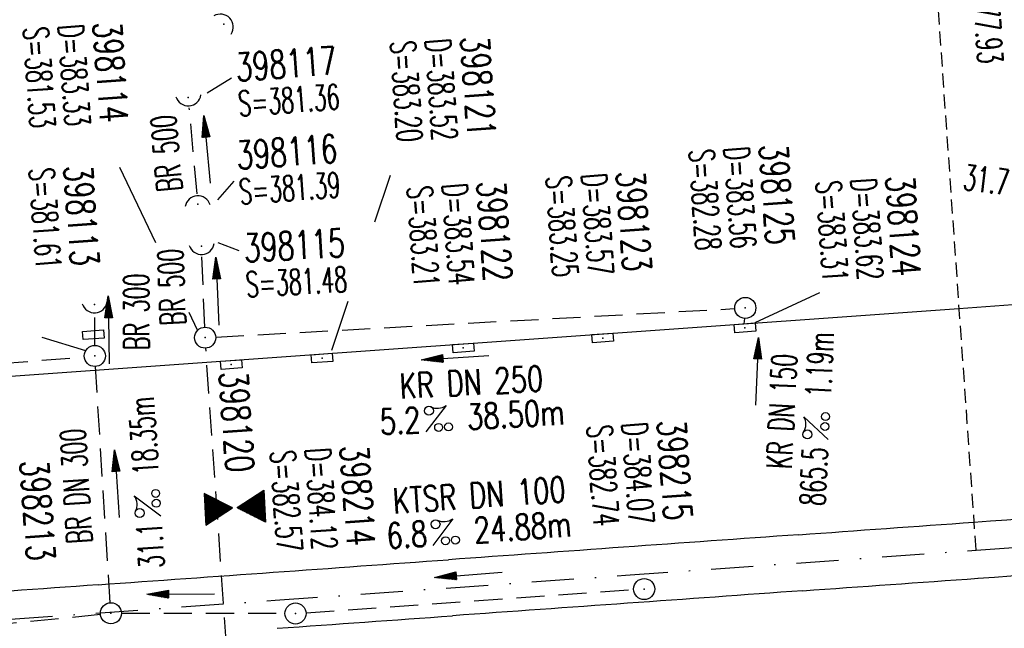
# Model space of a CAD drawing. Extents: x 0 to 1135, y 0 to 420.
# Tile 23 of 56: x 710 to 780, y 215 to 258. Entities that reach past the tile are written whole.
import ezdxf
from ezdxf.enums import TextEntityAlignment as Align

# ---------------------------------------------------------------- set-up
doc = ezdxf.new("R2010")
doc.units = 0
doc.header["$LTSCALE"] = 2
doc.header["$MEASUREMENT"] = 0
for name, pattern in [('AUSGEZOGEN', [0]), ('GESTRICH-X2', [1.5, 1, -0.5]), ('GESTRICHELT', [0.75, 0.5, -0.25]), ('STRICHPT-X3', [3, 1.5, -0.75, 0, -0.75])]:
    doc.linetypes.add(name, pattern=pattern)
doc.layers.get('0').update_dxf_attribs({"linetype": 'AUSGEZOGEN'})
for name, color, linetype in [('ACHSE', 250, 'STRICHPT-X3'), ('FBR', 8, 'CONTINUOUS'), ('GEF', 1, 'AUSGEZOGEN'), ('HEKTOM', 250, 'GESTRICHELT'), ('KANAL', 7, 'GESTRICH-X2'), ('PFEIL', 7, 'CONTINUOUS'), ('SCHACHTNR', 6, 'CONTINUOUS'), ('SCHSYMBOL', 7, 'CONTINUOUS'), ('TEXTO', 4, 'CONTINUOUS'), ('TEXTU', 4, 'CONTINUOUS')]:
    doc.layers.add(name, color=color, linetype=linetype)
doc.styles.add('ROMANS', font='romans.shx', dxfattribs={"width": 0.8})

# ---------------------------------------------------------------- blocks, each defined once
blk = doc.blocks.new('GST')
at = {"color": 0}
blk.add_circle((0, 0), 0.75, dxfattribs=at)
blk.add_point((0, 0), dxfattribs=at)
blk = doc.blocks.new('13')
blk.add_lwpolyline([(0.755, 1.218), (-0.748, 1.218), (-0.748, 1.801), (0.755, 1.801)], close=True)
at = {"rotation": 180}
blk.add_blockref('GST', (0, 0), dxfattribs=at)
blk = doc.blocks.new('PROM')
blk.add_line((1.566, 1.817), (0.019, 0.015))
for centre, radius in [((0.317, 1.51), 0.317), ((0.943, 0.291), 0.283), ((1.645, 0.287), 0.283)]:
    blk.add_circle(centre, radius)
blk.add_arc((0.992, 2.682), 1.033, 239.14139, 303.35492)
blk = doc.blocks.new('PFEIL2')
at = {"color": 0}
for p, q in [((0.88, 0.002), (-2.401, -0.012)), ((0.881, -0.271), (0.879, 0.276)), ((0.879, 0.276), (2.429, 0.009)), ((0.911, 0.27), (0.879, 0.265)), ((0.965, 0.261), (0.879, 0.246)), ((1.019, 0.252), (0.879, 0.228)), ((1.073, 0.242), (0.879, 0.209)), ((1.127, 0.233), (0.879, 0.191)), ((1.181, 0.224), (0.879, 0.172)), ((1.235, 0.214), (0.879, 0.154)), ((1.289, 0.205), (0.879, 0.135)), ((1.343, 0.196), (0.879, 0.117)), ((1.397, 0.187), (0.879, 0.098)), ((1.451, 0.177), (0.879, 0.08)), ((1.505, 0.168), (0.879, 0.061)), ((1.559, 0.159), (0.88, 0.043)), ((1.613, 0.149), (0.88, 0.024)), ((1.668, 0.14), (0.88, 0.006)), ((1.722, 0.131), (0.88, -0.013)), ((1.776, 0.121), (0.88, -0.031)), ((1.83, 0.112), (0.88, -0.05)), ((1.884, 0.103), (0.88, -0.068)), ((1.938, 0.094), (0.88, -0.087)), ((1.992, 0.084), (0.88, -0.105)), ((2.046, 0.075), (0.88, -0.124)), ((2.1, 0.066), (0.88, -0.142)), ((2.154, 0.056), (0.88, -0.161)), ((2.208, 0.047), (0.88, -0.179)), ((2.262, 0.038), (0.881, -0.198)), ((2.316, 0.029), (0.881, -0.216)), ((2.37, 0.019), (0.881, -0.235)), ((2.424, 0.01), (0.881, -0.253)), ((2.429, 0.009), (0.881, -0.271))]:
    blk.add_line(p, q, dxfattribs=at)
blk = doc.blocks.new('40')
at = {"color": 0}
blk.add_arc((0.025, 0.311), 0.91, 192.5363, 347.4637, dxfattribs=at)
blk.add_point((0, 0), dxfattribs=at)
blk = doc.blocks.new('10')
blk.add_blockref('GST', (0, 0))
blk = doc.blocks.new('30')
at = {"color": 0}
for p, q in [((-0.75, -0.29), (-0.75, 0.293)), ((-0.75, 0.293), (0.753, 0.293)), ((0.753, 0.293), (0.753, -0.29)), ((0.753, -0.29), (-0.75, -0.29))]:
    blk.add_line(p, q, dxfattribs=at)
blk.add_point((0, 0), dxfattribs=at)
blk = doc.blocks.new('*X23')
at = {"color": 0}
for p, q in [((379.636, 182.407), (379.645, 182.415)), ((379.64, 182.401), (379.654, 182.415)), ((379.643, 182.395), (379.663, 182.415)), ((379.646, 182.39), (379.672, 182.415)), ((379.649, 182.384), (379.68, 182.415)), ((379.653, 182.379), (379.689, 182.415)), ((379.656, 182.373), (379.698, 182.415)), ((379.659, 182.367), (379.707, 182.415)), ((379.662, 182.362), (379.716, 182.415)), ((379.665, 182.356), (379.725, 182.415)), ((379.669, 182.351), (379.733, 182.415)), ((379.672, 182.345), (379.742, 182.415)), ((379.675, 182.339), (379.751, 182.415)), ((379.678, 182.334), (379.76, 182.415)), ((379.682, 182.328), (379.769, 182.415)), ((379.685, 182.323), (379.778, 182.415)), ((379.688, 182.317), (379.786, 182.415)), ((379.691, 182.311), (379.795, 182.415)), ((379.695, 182.306), (379.804, 182.415)), ((379.698, 182.3), (379.813, 182.415)), ((379.701, 182.295), (379.822, 182.415)), ((379.704, 182.289), (379.831, 182.415)), ((379.708, 182.283), (379.839, 182.415)), ((379.711, 182.278), (379.848, 182.415)), ((379.714, 182.272), (379.857, 182.415)), ((379.717, 182.267), (379.866, 182.415)), ((379.72, 182.261), (379.875, 182.415)), ((379.724, 182.255), (379.884, 182.415)), ((379.727, 182.25), (379.892, 182.415)), ((379.73, 182.244), (379.901, 182.415)), ((379.733, 182.239), (379.91, 182.415)), ((379.737, 182.233), (379.919, 182.415)), ((379.74, 182.227), (379.928, 182.415)), ((379.743, 182.222), (379.937, 182.415)), ((379.746, 182.216), (379.946, 182.415)), ((379.75, 182.21), (379.954, 182.415)), ((379.753, 182.205), (379.963, 182.415)), ((379.756, 182.199), (379.972, 182.415)), ((379.759, 182.194), (379.981, 182.415)), ((379.763, 182.188), (379.99, 182.415)), ((379.766, 182.182), (379.999, 182.415)), ((379.769, 182.177), (380.007, 182.415)), ((379.772, 182.171), (380.016, 182.415)), ((379.775, 182.166), (380.025, 182.415)), ((379.779, 182.16), (380.034, 182.415)), ((379.782, 182.154), (380.043, 182.415)), ((379.785, 182.149), (380.052, 182.415)), ((379.788, 182.143), (380.06, 182.415)), ((379.792, 182.138), (380.069, 182.415)), ((379.795, 182.132), (380.078, 182.415)), ((379.798, 182.126), (380.087, 182.415)), ((379.801, 182.121), (380.096, 182.415)), ((379.805, 182.115), (380.105, 182.415)), ((379.808, 182.11), (380.113, 182.415)), ((379.811, 182.104), (380.122, 182.415)), ((379.814, 182.098), (380.131, 182.415)), ((379.818, 182.093), (380.14, 182.415)), ((379.821, 182.087), (380.149, 182.415)), ((379.824, 182.082), (380.158, 182.415)), ((379.827, 182.076), (380.166, 182.415)), ((379.83, 182.07), (380.175, 182.415)), ((379.834, 182.065), (380.184, 182.415)), ((379.837, 182.059), (380.193, 182.415)), ((379.84, 182.054), (380.202, 182.415)), ((379.843, 182.048), (380.211, 182.415)), ((379.847, 182.042), (380.22, 182.415)), ((379.85, 182.037), (380.228, 182.415)), ((379.853, 182.031), (380.237, 182.415)), ((379.856, 182.026), (380.246, 182.415)), ((379.86, 182.02), (380.255, 182.415)), ((379.863, 182.014), (380.264, 182.415)), ((379.866, 182.009), (380.273, 182.415)), ((379.869, 182.003), (380.281, 182.415)), ((379.873, 181.998), (380.29, 182.415)), ((379.876, 181.992), (380.299, 182.415)), ((379.879, 181.986), (380.308, 182.415)), ((379.882, 181.981), (380.317, 182.415)), ((379.885, 181.975), (380.326, 182.415)), ((379.889, 181.97), (380.334, 182.415)), ((379.892, 181.964), (380.343, 182.415)), ((379.895, 181.958), (380.352, 182.415)), ((379.898, 181.953), (380.361, 182.415)), ((379.902, 181.947), (380.37, 182.415)), ((379.905, 181.942), (380.379, 182.415)), ((379.908, 181.936), (380.387, 182.415)), ((379.911, 181.93), (380.396, 182.415)), ((379.915, 181.925), (380.405, 182.415)), ((379.918, 181.919), (380.414, 182.415)), ((379.921, 181.914), (380.423, 182.415)), ((379.924, 181.908), (380.432, 182.415)), ((379.928, 181.902), (380.44, 182.415)), ((379.931, 181.897), (380.449, 182.415)), ((379.934, 181.891), (380.458, 182.415)), ((379.937, 181.885), (380.467, 182.415)), ((379.94, 181.88), (380.476, 182.415)), ((379.944, 181.874), (380.485, 182.415)), ((379.947, 181.869), (380.494, 182.415)), ((379.95, 181.863), (380.502, 182.415)), ((379.953, 181.857), (380.511, 182.415)), ((379.957, 181.852), (380.52, 182.415)), ((379.96, 181.846), (380.529, 182.415)), ((379.963, 181.841), (380.538, 182.415)), ((379.966, 181.835), (380.547, 182.415)), ((379.97, 181.829), (380.555, 182.415)), ((379.973, 181.824), (380.564, 182.415)), ((379.976, 181.818), (380.573, 182.415)), ((379.979, 181.813), (380.582, 182.415)), ((379.983, 181.807), (380.591, 182.415)), ((379.986, 181.801), (380.6, 182.415)), ((379.989, 181.796), (380.608, 182.415)), ((379.992, 181.79), (380.617, 182.415)), ((379.995, 181.785), (380.626, 182.415)), ((379.999, 181.779), (380.635, 182.415)), ((380.002, 181.773), (380.644, 182.415)), ((380.005, 181.768), (380.653, 182.415)), ((380.008, 181.762), (380.661, 182.415)), ((380.012, 181.757), (380.67, 182.415)), ((380.015, 181.751), (380.679, 182.415)), ((380.018, 181.745), (380.688, 182.415)), ((380.021, 181.74), (380.697, 182.415)), ((380.025, 181.734), (380.706, 182.415)), ((380.028, 181.729), (380.714, 182.415)), ((380.031, 181.723), (380.723, 182.415)), ((380.034, 181.717), (380.732, 182.415)), ((380.038, 181.712), (380.741, 182.415)), ((380.041, 181.706), (380.75, 182.415)), ((380.044, 181.701), (380.759, 182.415)), ((380.047, 181.695), (380.768, 182.415)), ((380.05, 181.689), (380.776, 182.415)), ((380.054, 181.684), (380.785, 182.415)), ((380.057, 181.678), (380.794, 182.415)), ((380.06, 181.673), (380.803, 182.415)), ((380.063, 181.667), (380.812, 182.415)), ((380.067, 181.661), (380.821, 182.415)), ((380.07, 181.656), (380.829, 182.415)), ((380.073, 181.65), (380.838, 182.415)), ((380.076, 181.645), (380.847, 182.415)), ((380.08, 181.639), (380.856, 182.415)), ((380.083, 181.633), (380.865, 182.415)), ((380.086, 181.628), (380.874, 182.415)), ((380.089, 181.622), (380.882, 182.415)), ((380.093, 181.617), (380.891, 182.415)), ((380.096, 181.611), (380.9, 182.415)), ((380.099, 181.605), (380.909, 182.415)), ((380.102, 181.6), (380.918, 182.415)), ((380.105, 181.594), (380.927, 182.415)), ((380.109, 181.588), (380.935, 182.415)), ((380.112, 181.583), (380.944, 182.415)), ((380.115, 181.577), (380.953, 182.415)), ((380.118, 181.572), (380.962, 182.415)), ((380.122, 181.566), (380.971, 182.415)), ((380.125, 181.56), (380.98, 182.415)), ((380.128, 181.555), (380.988, 182.415)), ((380.131, 181.549), (380.997, 182.415)), ((380.135, 181.544), (381.006, 182.415)), ((380.138, 181.538), (381.015, 182.415)), ((380.141, 181.532), (381.024, 182.415)), ((380.144, 181.527), (381.033, 182.415)), ((380.148, 181.521), (381.042, 182.415)), ((380.151, 181.516), (381.05, 182.415)), ((380.154, 181.51), (381.059, 182.415)), ((380.157, 181.504), (381.068, 182.415)), ((380.16, 181.499), (381.077, 182.415)), ((380.164, 181.493), (381.086, 182.415)), ((380.167, 181.488), (381.095, 182.415)), ((380.17, 181.482), (381.103, 182.415)), ((380.173, 181.476), (381.112, 182.415)), ((380.177, 181.471), (381.121, 182.415)), ((380.18, 181.465), (381.13, 182.415)), ((380.183, 181.46), (381.139, 182.415)), ((380.186, 181.454), (381.148, 182.415)), ((380.19, 181.448), (381.156, 182.415)), ((380.193, 181.443), (381.165, 182.415)), ((380.196, 181.437), (381.174, 182.415)), ((380.199, 181.432), (381.183, 182.415)), ((380.203, 181.426), (381.192, 182.415)), ((380.206, 181.42), (381.201, 182.415)), ((380.209, 181.415), (381.209, 182.415)), ((380.212, 181.409), (381.218, 182.415)), ((380.215, 181.404), (381.227, 182.415)), ((380.219, 181.398), (381.236, 182.415)), ((380.222, 181.392), (381.245, 182.415)), ((380.225, 181.387), (381.254, 182.415)), ((380.228, 181.381), (381.262, 182.415)), ((380.232, 181.376), (381.271, 182.415)), ((380.235, 181.37), (381.28, 182.415)), ((380.238, 181.364), (381.289, 182.415)), ((380.241, 181.359), (381.298, 182.415)), ((380.245, 181.353), (381.307, 182.415)), ((380.248, 181.348), (381.316, 182.415)), ((380.251, 181.342), (381.324, 182.415)), ((380.254, 181.336), (381.333, 182.415)), ((380.258, 181.331), (381.342, 182.415)), ((380.261, 181.325), (381.351, 182.415)), ((380.27, 181.308), (381.344, 182.382)), ((380.274, 181.303), (381.332, 182.361)), ((380.277, 181.297), (381.32, 182.34)), ((380.28, 181.292), (381.308, 182.32)), ((380.283, 181.286), (381.296, 182.299)), ((380.287, 181.28), (381.284, 182.278)), ((380.29, 181.275), (381.272, 182.257)), ((380.293, 181.269), (381.26, 182.236)), ((380.296, 181.263), (381.248, 182.215)), ((380.3, 181.258), (381.236, 182.194)), ((380.303, 181.252), (381.224, 182.173)), ((380.306, 181.247), (381.212, 182.152)), ((380.309, 181.241), (381.2, 182.131)), ((380.313, 181.235), (381.187, 182.11)), ((380.316, 181.23), (381.175, 182.089)), ((380.319, 181.224), (381.163, 182.069)), ((380.322, 181.219), (381.151, 182.048)), ((380.325, 181.213), (381.139, 182.027)), ((380.329, 181.207), (381.127, 182.006)), ((380.332, 181.202), (381.115, 181.985)), ((380.335, 181.196), (381.103, 181.964)), ((380.338, 181.191), (381.091, 181.943)), ((380.342, 181.185), (381.079, 181.922)), ((380.345, 181.179), (381.067, 181.901)), ((380.348, 181.174), (381.055, 181.88)), ((380.351, 181.168), (381.043, 181.859)), ((380.355, 181.163), (381.031, 181.839)), ((380.358, 181.157), (381.018, 181.818)), ((380.361, 181.151), (381.006, 181.797)), ((380.364, 181.146), (380.994, 181.776)), ((380.368, 181.14), (380.982, 181.755)), ((380.371, 181.135), (380.97, 181.734)), ((380.374, 181.129), (380.958, 181.713)), ((380.377, 181.123), (380.946, 181.692)), ((380.38, 181.118), (380.934, 181.671)), ((380.384, 181.112), (380.922, 181.65)), ((380.387, 181.107), (380.91, 181.629)), ((380.39, 181.101), (380.898, 181.608)), ((380.393, 181.095), (380.886, 181.588)), ((380.397, 181.09), (380.874, 181.567)), ((380.4, 181.084), (380.861, 181.546)), ((380.403, 181.079), (380.849, 181.525)), ((380.406, 181.073), (380.837, 181.504)), ((380.41, 181.067), (380.825, 181.483)), ((380.413, 181.062), (380.813, 181.462)), ((380.416, 181.056), (380.801, 181.441)), ((380.419, 181.051), (380.789, 181.42)), ((380.423, 181.045), (380.777, 181.399)), ((380.426, 181.039), (380.765, 181.378)), ((380.429, 181.034), (380.753, 181.358)), ((380.432, 181.028), (380.741, 181.337)), ((380.435, 181.023), (380.729, 181.316)), ((380.439, 181.017), (380.717, 181.295)), ((380.442, 181.011), (380.705, 181.274)), ((380.445, 181.006), (380.692, 181.253)), ((380.448, 181), (380.68, 181.232)), ((380.452, 180.995), (380.668, 181.211)), ((380.455, 180.989), (380.656, 181.19)), ((380.438, 180.565), (380.513, 180.641)), ((380.45, 180.586), (380.51, 180.646)), ((380.458, 180.983), (380.644, 181.169)), ((380.461, 180.978), (380.632, 181.148)), ((380.462, 180.607), (380.507, 180.652)), ((380.465, 180.972), (380.62, 181.127)), ((380.468, 180.966), (380.608, 181.107)), ((380.471, 180.961), (380.596, 181.086)), ((380.474, 180.955), (380.584, 181.065)), ((380.474, 180.628), (380.504, 180.658)), ((380.478, 180.95), (380.572, 181.044)), ((380.481, 180.944), (380.56, 181.023)), ((380.484, 180.938), (380.548, 181.002)), ((380.486, 180.649), (380.5, 180.663)), ((380.487, 180.933), (380.535, 180.981)), ((380.49, 180.927), (380.523, 180.96)), ((380.494, 180.922), (380.511, 180.939)), ((379.629, 179.164), (380.73, 180.265)), ((379.641, 179.185), (380.727, 180.271)), ((379.642, 179.169), (380.733, 180.26)), ((379.651, 179.169), (380.737, 180.254)), ((379.653, 179.206), (380.724, 180.277)), ((379.66, 179.169), (380.74, 180.249)), ((379.665, 179.227), (380.72, 180.282)), ((379.669, 179.169), (380.743, 180.243)), ((379.677, 179.248), (380.717, 180.288)), ((379.678, 179.169), (380.746, 180.237)), ((379.686, 179.169), (380.75, 180.232)), ((379.689, 179.269), (380.714, 180.293)), ((379.695, 179.169), (380.753, 180.226)), ((379.701, 179.289), (380.711, 180.299)), ((379.704, 179.169), (380.756, 180.221)), ((379.713, 179.31), (380.708, 180.305)), ((379.713, 179.169), (380.759, 180.215)), ((379.722, 179.169), (380.763, 180.209)), ((379.725, 179.331), (380.704, 180.31)), ((379.731, 179.169), (380.766, 180.204)), ((379.737, 179.352), (380.701, 180.316)), ((379.739, 179.169), (380.769, 180.198)), ((379.748, 179.169), (380.772, 180.193)), ((379.749, 179.373), (380.698, 180.321)), ((379.757, 179.169), (380.775, 180.187)), ((379.762, 179.394), (380.695, 180.327)), ((379.766, 179.169), (380.779, 180.181)), ((379.774, 179.415), (380.691, 180.333)), ((379.775, 179.169), (380.782, 180.176)), ((379.784, 179.169), (380.785, 180.17)), ((379.786, 179.436), (380.688, 180.338)), ((379.792, 179.169), (380.788, 180.165)), ((379.798, 179.457), (380.685, 180.344)), ((379.801, 179.169), (380.792, 180.159)), ((379.81, 179.478), (380.682, 180.349)), ((379.81, 179.169), (380.795, 180.153)), ((379.819, 179.169), (380.798, 180.148)), ((379.822, 179.499), (380.678, 180.355)), ((379.828, 179.169), (380.801, 180.142)), ((379.834, 179.519), (380.675, 180.361)), ((379.837, 179.169), (380.805, 180.137)), ((379.845, 179.169), (380.808, 180.131)), ((379.846, 179.54), (380.672, 180.366)), ((379.854, 179.169), (380.811, 180.125)), ((379.858, 179.561), (380.669, 180.372)), ((379.863, 179.169), (380.814, 180.12)), ((379.87, 179.582), (380.665, 180.378)), ((379.872, 179.169), (380.818, 180.114)), ((379.881, 179.169), (380.821, 180.109)), ((379.882, 179.603), (380.662, 180.383)), ((379.89, 179.169), (380.824, 180.103)), ((379.894, 179.624), (380.659, 180.389)), ((379.906, 179.645), (380.656, 180.394)), ((379.919, 179.666), (380.653, 180.4)), ((379.931, 179.687), (380.649, 180.406)), ((379.943, 179.708), (380.646, 180.411)), ((379.955, 179.729), (380.643, 180.417)), ((379.967, 179.75), (380.64, 180.422)), ((379.979, 179.77), (380.636, 180.428)), ((379.991, 179.791), (380.633, 180.434)), ((380.003, 179.812), (380.63, 180.439)), ((380.015, 179.833), (380.627, 180.445)), ((380.027, 179.854), (380.623, 180.45)), ((380.039, 179.875), (380.62, 180.456)), ((380.051, 179.896), (380.617, 180.462)), ((380.063, 179.917), (380.614, 180.467)), ((380.075, 179.938), (380.61, 180.473)), ((380.088, 179.959), (380.607, 180.478)), ((380.1, 179.98), (380.604, 180.484)), ((380.112, 180), (380.601, 180.49)), ((380.124, 180.021), (380.598, 180.495)), ((380.136, 180.042), (380.594, 180.501)), ((380.148, 180.063), (380.591, 180.506)), ((380.16, 180.084), (380.588, 180.512)), ((380.172, 180.105), (380.585, 180.518)), ((380.184, 180.126), (380.581, 180.523)), ((380.196, 180.147), (380.578, 180.529)), ((380.208, 180.168), (380.575, 180.534)), ((380.22, 180.189), (380.572, 180.54)), ((380.232, 180.21), (380.568, 180.546)), ((380.245, 180.231), (380.565, 180.551)), ((380.257, 180.251), (380.562, 180.557)), ((380.269, 180.272), (380.559, 180.562)), ((380.281, 180.293), (380.555, 180.568)), ((380.293, 180.314), (380.552, 180.574)), ((380.305, 180.335), (380.549, 180.579)), ((380.317, 180.356), (380.546, 180.585)), ((380.329, 180.377), (380.543, 180.59)), ((380.341, 180.398), (380.539, 180.596)), ((380.353, 180.419), (380.536, 180.602)), ((380.365, 180.44), (380.533, 180.607)), ((380.377, 180.461), (380.53, 180.613)), ((380.389, 180.481), (380.526, 180.618)), ((380.401, 180.502), (380.523, 180.624)), ((380.414, 180.523), (380.52, 180.63)), ((380.426, 180.544), (380.517, 180.635)), ((379.899, 179.169), (380.827, 180.097)), ((379.907, 179.169), (380.83, 180.092)), ((379.916, 179.169), (380.834, 180.086)), ((379.925, 179.169), (380.837, 180.081)), ((379.934, 179.169), (380.84, 180.075)), ((379.943, 179.169), (380.843, 180.069)), ((379.952, 179.169), (380.847, 180.064)), ((379.96, 179.169), (380.85, 180.058)), ((379.969, 179.169), (380.853, 180.052)), ((379.978, 179.169), (380.856, 180.047)), ((379.987, 179.169), (380.86, 180.041)), ((379.996, 179.169), (380.863, 180.036)), ((380.005, 179.169), (380.866, 180.03)), ((380.013, 179.169), (380.869, 180.024)), ((380.022, 179.169), (380.873, 180.019)), ((380.031, 179.169), (380.876, 180.013)), ((380.04, 179.169), (380.879, 180.008)), ((380.049, 179.169), (380.882, 180.002)), ((380.058, 179.169), (380.885, 179.996)), ((380.066, 179.169), (380.889, 179.991)), ((380.075, 179.169), (380.892, 179.985)), ((380.084, 179.169), (380.895, 179.98)), ((380.093, 179.169), (380.898, 179.974)), ((380.102, 179.169), (380.902, 179.968)), ((380.111, 179.169), (380.905, 179.963)), ((380.119, 179.169), (380.908, 179.957)), ((380.128, 179.169), (380.911, 179.952)), ((380.137, 179.169), (380.915, 179.946)), ((380.146, 179.169), (380.918, 179.94)), ((380.155, 179.169), (380.921, 179.935)), ((380.164, 179.169), (380.924, 179.929)), ((380.173, 179.169), (380.928, 179.924)), ((380.181, 179.169), (380.931, 179.918)), ((380.19, 179.169), (380.934, 179.912)), ((380.199, 179.169), (380.937, 179.907)), ((380.208, 179.169), (380.94, 179.901)), ((380.217, 179.169), (380.944, 179.896)), ((380.226, 179.169), (380.947, 179.89)), ((380.234, 179.169), (380.95, 179.884)), ((380.243, 179.169), (380.953, 179.879)), ((380.252, 179.169), (380.957, 179.873)), ((380.261, 179.169), (380.96, 179.868)), ((380.27, 179.169), (380.963, 179.862)), ((380.279, 179.169), (380.966, 179.856)), ((380.287, 179.169), (380.97, 179.851)), ((380.296, 179.169), (380.973, 179.845)), ((380.305, 179.169), (380.976, 179.84)), ((380.314, 179.169), (380.979, 179.834)), ((380.323, 179.169), (380.983, 179.828)), ((380.332, 179.169), (380.986, 179.823)), ((380.34, 179.169), (380.989, 179.817)), ((380.349, 179.169), (380.992, 179.812)), ((380.358, 179.169), (380.995, 179.806)), ((380.367, 179.169), (380.999, 179.8)), ((380.376, 179.169), (381.002, 179.795)), ((380.385, 179.169), (381.005, 179.789)), ((380.394, 179.169), (381.008, 179.784)), ((380.402, 179.169), (381.012, 179.778)), ((380.411, 179.169), (381.015, 179.772)), ((380.42, 179.169), (381.018, 179.767)), ((380.429, 179.169), (381.021, 179.761)), ((380.438, 179.169), (381.025, 179.756)), ((380.447, 179.169), (381.028, 179.75)), ((380.455, 179.169), (381.031, 179.744)), ((380.464, 179.169), (381.034, 179.739)), ((380.473, 179.169), (381.038, 179.733)), ((380.482, 179.169), (381.041, 179.727)), ((380.491, 179.169), (381.044, 179.722)), ((380.5, 179.169), (381.047, 179.716)), ((380.508, 179.169), (381.05, 179.711)), ((380.517, 179.169), (381.054, 179.705)), ((380.526, 179.169), (381.057, 179.699)), ((380.535, 179.169), (381.06, 179.694)), ((380.544, 179.169), (381.063, 179.688)), ((380.553, 179.169), (381.067, 179.683)), ((380.561, 179.169), (381.07, 179.677)), ((380.57, 179.169), (381.073, 179.671)), ((380.579, 179.169), (381.076, 179.666)), ((380.588, 179.169), (381.08, 179.66)), ((380.597, 179.169), (381.083, 179.655)), ((380.606, 179.169), (381.086, 179.649)), ((380.614, 179.169), (381.089, 179.643)), ((380.623, 179.169), (381.093, 179.638)), ((380.632, 179.169), (381.096, 179.632)), ((380.641, 179.169), (381.099, 179.627)), ((380.65, 179.169), (381.102, 179.621)), ((380.659, 179.169), (381.105, 179.615)), ((380.668, 179.169), (381.109, 179.61)), ((380.676, 179.169), (381.112, 179.604)), ((380.685, 179.169), (381.115, 179.599)), ((380.694, 179.169), (381.118, 179.593)), ((380.703, 179.169), (381.122, 179.587)), ((380.712, 179.169), (381.125, 179.582)), ((380.721, 179.169), (381.128, 179.576)), ((380.729, 179.169), (381.131, 179.571)), ((380.738, 179.169), (381.135, 179.565)), ((380.747, 179.169), (381.138, 179.559)), ((380.756, 179.169), (381.141, 179.554)), ((380.765, 179.169), (381.144, 179.548)), ((380.774, 179.169), (381.148, 179.543)), ((380.782, 179.169), (381.151, 179.537)), ((380.791, 179.169), (381.154, 179.531)), ((380.8, 179.169), (381.157, 179.526)), ((380.809, 179.169), (381.16, 179.52)), ((380.818, 179.169), (381.164, 179.515)), ((380.827, 179.169), (381.167, 179.509)), ((380.835, 179.169), (381.17, 179.503)), ((380.844, 179.169), (381.173, 179.498)), ((380.853, 179.169), (381.177, 179.492)), ((380.862, 179.169), (381.18, 179.487)), ((380.871, 179.169), (381.183, 179.481)), ((380.88, 179.169), (381.186, 179.475)), ((380.888, 179.169), (381.19, 179.47)), ((380.897, 179.169), (381.193, 179.464)), ((380.906, 179.169), (381.196, 179.459)), ((380.915, 179.169), (381.199, 179.453)), ((380.924, 179.169), (381.203, 179.447)), ((380.933, 179.169), (381.206, 179.442)), ((380.942, 179.169), (381.209, 179.436)), ((380.95, 179.169), (381.212, 179.43)), ((380.959, 179.169), (381.215, 179.425)), ((380.968, 179.169), (381.219, 179.419)), ((380.977, 179.169), (381.222, 179.414)), ((380.986, 179.169), (381.225, 179.408)), ((380.995, 179.169), (381.228, 179.402)), ((381.003, 179.169), (381.232, 179.397)), ((381.012, 179.169), (381.235, 179.391)), ((381.021, 179.169), (381.238, 179.386)), ((381.03, 179.169), (381.241, 179.38)), ((381.039, 179.169), (381.245, 179.374)), ((381.048, 179.169), (381.248, 179.369)), ((381.056, 179.169), (381.251, 179.363)), ((381.065, 179.169), (381.254, 179.358)), ((381.074, 179.169), (381.258, 179.352)), ((381.083, 179.169), (381.261, 179.346)), ((381.092, 179.169), (381.264, 179.341)), ((381.101, 179.169), (381.267, 179.335)), ((381.109, 179.169), (381.27, 179.33)), ((381.118, 179.169), (381.274, 179.324)), ((381.127, 179.169), (381.277, 179.318)), ((381.136, 179.169), (381.28, 179.313)), ((381.145, 179.169), (381.283, 179.307)), ((381.154, 179.169), (381.287, 179.302)), ((381.162, 179.169), (381.29, 179.296)), ((381.171, 179.169), (381.293, 179.29)), ((381.18, 179.169), (381.296, 179.285)), ((381.189, 179.169), (381.3, 179.279)), ((381.198, 179.169), (381.303, 179.274)), ((381.207, 179.169), (381.306, 179.268)), ((381.216, 179.169), (381.309, 179.262)), ((381.224, 179.169), (381.313, 179.257)), ((381.233, 179.169), (381.316, 179.251)), ((381.242, 179.169), (381.319, 179.246)), ((381.251, 179.169), (381.322, 179.24)), ((381.26, 179.169), (381.325, 179.234)), ((381.269, 179.169), (381.329, 179.229)), ((381.277, 179.169), (381.332, 179.223)), ((381.286, 179.169), (381.335, 179.218)), ((381.295, 179.169), (381.338, 179.212)), ((381.304, 179.169), (381.342, 179.206)), ((381.313, 179.169), (381.345, 179.201)), ((381.322, 179.169), (381.348, 179.195)), ((381.33, 179.169), (381.351, 179.19)), ((381.339, 179.169), (381.355, 179.184)), ((381.348, 179.169), (381.358, 179.178))]:
    blk.add_line(p, q, dxfattribs=at)
blk = doc.blocks.new('TIEFP')
at = {"color": 0}
for points in [[(0.005, 0.151), (-1.131, 2.118), (1.141, 2.118)], [(0.005, -0.172), (-1.131, -2.139), (1.141, -2.139)]]:
    blk.add_lwpolyline(points, close=True, dxfattribs=at)
at = {"color": 0, "xscale": 1.311372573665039, "yscale": 1.311372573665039, "zscale": 1.311372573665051}
blk.add_blockref('*X23', (-498.969, -237.096), dxfattribs=at)

msp = doc.modelspace()

# ---------------------------------------------------------------- linework, layer by layer
at = {"layer": 'ACHSE'}
msp.add_lwpolyline([(553.793, 206.122), (578.767, 207.245), (603.736, 208.496), (628.698, 209.878), (653.653, 211.388), (678.598, 213.027), (693.697, 214.082), (703.537, 214.785), (728.473, 216.566), (753.409, 218.349), (778.346, 220.13), (853.155, 225.477), (950, 232.397)], dxfattribs=at)
at = {"layer": 'FBR'}
msp.add_lwpolyline([(464.714, 220.441), (478.376, 220.772), (503.275, 221.505), (528.171, 222.367), (553.063, 223.357), (577.948, 224.475), (602.828, 225.722), (627.7, 227.099), (652.567, 228.604), (677.432, 230.238), (692.481, 231.289), (702.307, 231.991), (727.244, 233.773), (752.18, 235.555), (777.116, 237.337), (780.962, 237.611)], dxfattribs=at)
for centre, radius, start, end in [((-185461.746, 2606510.1), 2612933.662, 274.08729048, 274.088112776), ((-26917.616, 387804.281), 388570.438, 274.08544734, 274.08729048), ((31296.522, -427218.553), 428528.763, 94.08553327, 94.08720455), ((-185460.164, 2606487.96), 2612915.466, 274.087290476, 274.088112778), ((18921.849, -254040.665), 254909.313, 94.08720455, 94.09001414), ((-20802.4, 301515.077), 302064.832, 274.08742385, 274.08979484), ((-23466.785, 338799.915), 339444.747, 274.08531396, 274.08742385), ((-26917.072, 387796.666), 388566.804, 274.08544733, 274.08729048), ((223561.964, -3119139.27), 3127306.845, 94.086254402, 94.086483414), ((31296.752, -427221.773), 428527.991, 94.08553327, 94.08720454), ((18922.195, -254045.506), 254910.167, 94.08720454, 94.09001414), ((-20802.176, 301511.937), 302065.684, 274.08742384, 274.08979484)]:
    msp.add_arc(centre, radius, start, end, dxfattribs=at)
at = {"layer": 'HEKTOM'}
msp.add_line((778.355, 220.146), (775.568, 260.037), dxfattribs=at)
at = {"layer": 'KANAL'}
for p, q in [((722.902, 245.498), (722.348, 251.606)), ((723.451, 236.015), (723.247, 241.031)), ((724.234, 235.304), (761.166, 237.327)), ((715.626, 234.695), (715.619, 236.873)), ((761.855, 236.246), (761.886, 236.625)), ((726.036, 198.374), (723.524, 234.521)), ((681.94, 231.297), (714.88, 233.885)), ((716.723, 216.391), (715.668, 233.205)), ((730.667, 215.676), (753.973, 217.326)), ((684.183, 212.389), (716.039, 215.572)), ((717.532, 215.644), (729.147, 215.639))]:
    msp.add_line(p, q, dxfattribs=at)
at = {"layer": 'SCHACHTNR'}
for p, q in [((723.626, 252.689), (725.359, 253.763)), ((719.973, 242.004), (717.417, 247.359)), ((735.556, 243.494), (736.673, 246.824)), ((724.377, 245.071), (725.553, 246.386)), ((724.384, 242.029), (725.883, 241.461)), ((762.631, 236.345), (767.221, 238.462)), ((732.5, 234.373), (733.669, 237.862)), ((722.935, 235.799), (722.336, 237.054)), ((714.99, 234.314), (711.889, 235.273))]:
    msp.add_line(p, q, dxfattribs=at)

# ---------------------------------------------------------------- block references
at = {"layer": 'GEF', "rotation": 272.9950840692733}
msp.add_blockref('TIEFP', (725.604, 223.157), dxfattribs=at)
at = {"layer": 'PFEIL'}
for p, rotation in [((723.612, 248.649), 95.19800416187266), ((724.346, 238.556), 92.33730416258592), ((716.612, 235.795), 90.39690416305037), ((762.754, 232.855), 87.17100416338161), ((741.271, 233.834), 183.1487041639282), ((717.195, 224.86), 93.57730416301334), ((742.226, 218.377), 184.0156041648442), ((721.745, 217.007), 179.9256041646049)]:
    msp.add_blockref('PFEIL2', p, dxfattribs=dict(at, rotation=rotation))
at = {"layer": 'SCHSYMBOL'}
for name, p, rotation in [('40', (724.809, 257.574), 133.5824911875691), ('40', (722.27, 252.357), 4.087504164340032), ('40', (722.961, 244.76), 184.08750416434), ('40', (723.213, 241.773), 4.087504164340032), ('40', (715.599, 237.622), 4.087504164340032), ('10', (761.925, 237.373), 4.087504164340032), ('30', (761.897, 235.956), 4.087504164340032), ('13', (715.624, 233.955), 4.087504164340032), ('10', (723.479, 235.258), 4.087504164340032), ('30', (751.773, 235.233), 4.087504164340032), ('30', (741.849, 234.523), 4.087504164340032), ('30', (731.797, 233.805), 4.087504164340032), ('30', (725.336, 233.343), 4.087504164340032), ('10', (754.724, 217.366), 4.087504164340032), ('10', (716.769, 215.641), 4.087504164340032), ('10', (729.909, 215.624), 4.087504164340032)]:
    msp.add_blockref(name, p, dxfattribs=dict(at, rotation=rotation))
at = {"layer": 'TEXTU'}
for p, rotation in [((739.173, 228.53), 3.148704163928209), ((767.84, 227.98), 87.17100416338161), ((720.345, 222.552), 93.57730416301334), ((739.668, 220.449), 4.01560416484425)]:
    msp.add_blockref('PROM', p, dxfattribs=dict(at, rotation=rotation))

# ---------------------------------------------------------------- texts
at = {"layer": 'SCHACHTNR', "style": 'ROMANS'}
for s, height, rotation, width, p in [('S=377.93', 1.8, 274.0875, 0.6, (777.969, 261.91)), ('S=381.53', 1.8, 274.0875, 0.6, (710.511, 257.319)), ('D=383.33', 1.8, 274.0875, 0.6, (712.999, 257.503)), ('398114', 2, 274.0875, 0.7, (715.487, 257.686)), ('398121', 2, 274.0875, 0.7, (741.651, 256.661)), ('398117', 2, 4.0875, 0.7, (725.716, 253.497)), ('S=383.20', 1.8, 274.0875, 0.6, (736.647, 256.329)), ('D=383.52', 1.8, 274.0875, 0.6, (739.131, 256.482)), ('S=381.36', 1.8, 4.0875, 0.6, (725.899, 251.009)), ('398116', 2, 4.0875, 0.7, (725.774, 247.229)), ('398125', 2, 274.0875, 0.7, (762.912, 248.978)), ('S=382.28', 1.8, 274.0875, 0.6, (757.905, 248.614)), ('D=383.56', 1.8, 274.0875, 0.6, (760.394, 248.799)), ('398113', 2, 274.0875, 0.7, (713.417, 247.471)), ('S=381.61', 1.8, 274.0875, 0.6, (710.93, 247.287)), ('S=381.39', 1.8, 4.0875, 0.6, (725.959, 244.742)), ('S=383.25', 1.8, 274.0875, 0.6, (747.726, 246.713)), ('D=383.57', 1.8, 274.0875, 0.6, (750.244, 246.892)), ('398123', 2, 274.0875, 0.7, (752.732, 247.076)), ('398124', 2, 274.0875, 0.7, (771.917, 246.74)), ('S=383.21', 1.8, 274.0875, 0.6, (737.84, 246)), ('D=383.54', 1.8, 274.0875, 0.6, (740.328, 246.183)), ('398122', 2, 274.0875, 0.7, (742.816, 246.368)), ('S=383.31', 1.8, 274.0875, 0.6, (766.941, 246.373)), ('D=383.62', 1.8, 274.0875, 0.6, (769.429, 246.557)), ('398115', 2, 3.10814, 0.7, (726.282, 240.629)), ('S=381.48', 1.8, 3.10814, 0.6, (726.423, 238.138)), ('398120', 2, 274.0875, 0.7, (724.467, 232.791)), ('398215', 2, 274.0875, 0.7, (755.647, 229.351)), ('S=382.74', 1.8, 274.0875, 0.6, (750.64, 228.987)), ('D=384.07', 1.8, 274.0875, 0.6, (753.128, 229.171)), ('S=382.57', 1.8, 274.0875, 0.6, (728.097, 227.175)), ('D=384.12', 1.8, 274.0875, 0.6, (730.584, 227.36)), ('398214', 2, 274.0875, 0.7, (733.073, 227.543)), ('398213', 2, 274.0875, 0.7, (710.294, 226.488))]:
    msp.add_text(s, height=height, rotation=rotation, dxfattribs=dict(at, width=width)).set_placement(p)
at = {"layer": 'TEXTO', "style": 'ROMANS'}
for s, rotation, width, p in [('BR 500', 95.198, 0.6, (721.618, 248.458)), ('BR 500', 92.3373, 0.6, (721.997, 238.893)), ('BR 300', 90.3969, 0.6, (719.484, 237.104)), ('KR DN 150', 87.171, 0.6, (765.42, 229.972)), ('KR DN 250', 3.1487, 0.75, (742.472, 231.19)), ('BR DN 300', 93.5773, 0.6, (715.195, 224.75)), ('KTSR DN 100', 4.0156, 0.75, (743.046, 223.158))]:
    msp.add_text(s, height=1.8, rotation=rotation, dxfattribs=dict(at, width=width)).set_placement(p, align=Align.CENTER)
at = {"layer": 'TEXTU', "style": 'ROMANS'}
for s, rotation, width, p in [('31.7', 353.0181, 0.6, (777.363, 245.799)), ('1.19m', 87.171, 0.6, (768.004, 230.99)), ('38.50m', 3.1487, 0.75, (742.165, 228.708)), ('18.35m', 93.5773, 0.6, (720.17, 225.559)), ('5.2', 3.1487, 0.75, (735.961, 228.358)), ('865.5', 87.171, 0.6, (767.6, 223.251)), ('6.8', 4.0156, 0.75, (736.45, 220.231)), ('24.88m', 4.0156, 0.75, (742.663, 220.643)), ('31.1', 93.5773, 0.6, (720.583, 218.904))]:
    msp.add_text(s, height=1.8, rotation=rotation, dxfattribs=dict(at, width=width)).set_placement(p)

doc.saveas('drawing.dxf')
